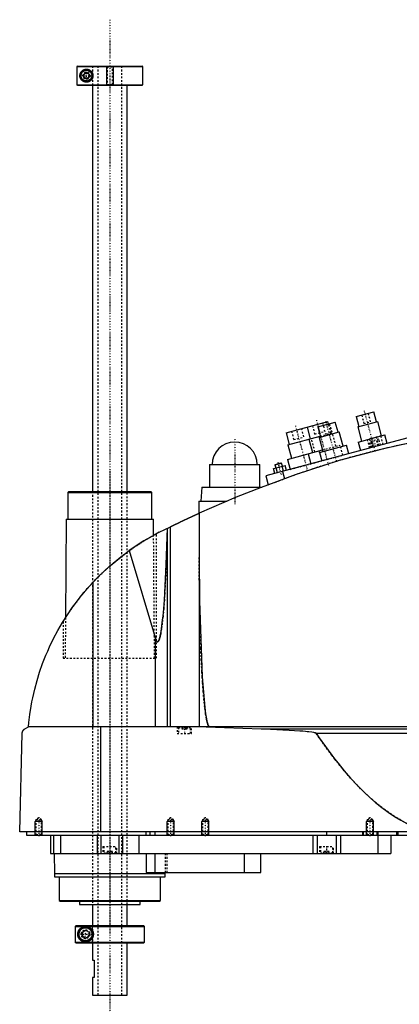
# Model space of a CAD drawing. Extents: x -502 to 168, y -1 to 861.
# Tile 2 of 7: x -502 to -283, y 294 to 861. Entities that reach past the tile are written whole.
import ezdxf

# ---------------------------------------------------------------- set-up
doc = ezdxf.new("R2010")
doc.units = 0
doc.linetypes.add('CENTER', pattern=[1.5, 0.45, -0.5, 0.05, -0.5])
doc.linetypes.add('DASHED', pattern=[2, 1, -1])
for name, color, linetype in [('AM_0', 7, 'CONTINUOUS'), ('AM_10', 7, 'CONTINUOUS'), ('AM_3', 7, 'DASHED'), ('AM_7', 7, 'CENTER')]:
    doc.layers.add(name, color=color, linetype=linetype)

msp = doc.modelspace()

# ---------------------------------------------------------------- linework, layer by layer
at = {"layer": 'AM_0', "color": 7, "linetype": 'CONTINUOUS'}
for p, q in [((-468.68, 834), (-468.99, 833.7)), ((-468.99, 833.7), (-468.99, 823.3)), ((-468.99, 833.7), (-431, 833.7)), ((-468.68, 834), (-431.3, 834)), ((-431, 833.7), (-431.3, 834)), ((-431, 823.3), (-431, 833.7)), ((-465, 829.37), (-463.5, 830.23)), ((-465, 827.63), (-465, 829.37)), ((-463.5, 830.23), (-462, 829.37)), ((-462, 829.37), (-462, 827.63)), ((-468.68, 823), (-468.99, 823.3)), ((-468.99, 823.3), (-431, 823.3)), ((-468.68, 823), (-431.3, 823)), ((-463.5, 826.77), (-465, 827.63)), ((-462, 827.63), (-463.5, 826.77)), ((-460, 823), (-460, 589)), ((-440, 589), (-440, 823)), ((-431.3, 823), (-431, 823.3)), ((-307.9, 632.15), (-297.76, 634.86)), ((-307.9, 632.15), (-306.35, 626.35)), ((-296.21, 629.07), (-297.76, 634.86)), ((-253.75, 626.47), (-360, 598)), ((-348.38, 622.86), (-324.23, 629.33)), ((-336.3, 626.09), (-334.49, 619.33)), ((-330.12, 626.19), (-319.98, 628.91)), ((-330.12, 626.19), (-328.57, 620.4)), ((-323.84, 627.88), (-324.23, 629.33)), ((-318.42, 623.12), (-319.98, 628.91)), ((-307.07, 626.16), (-295.48, 629.26)), ((-307.07, 626.16), (-304.87, 617.95)), ((-293.28, 621.05), (-295.48, 629.26)), ((-348.38, 622.86), (-346.56, 616.09)), ((-347.29, 615.9), (-328.69, 620.88)), ((-335.21, 619.13), (-333.14, 611.41)), ((-329.29, 620.2), (-317.7, 623.31)), ((-329.29, 620.2), (-327.09, 611.99)), ((-315.5, 615.1), (-317.7, 623.31)), ((-306.81, 617.43), (-291.35, 621.57)), ((-290.06, 616.74), (-291.35, 621.57)), ((-347.63, 607.53), (-327.35, 612.96)), ((-347.29, 615.9), (-345.22, 608.17)), ((-329.02, 611.48), (-313.57, 615.62)), ((-312.27, 610.79), (-313.57, 615.62)), ((-306.81, 617.43), (-305.51, 612.6)), ((-347.63, 607.53), (-346.08, 601.73)), ((-335.56, 610.76), (-334.01, 604.97)), ((-329.02, 611.48), (-327.73, 606.65)), ((-392.5, 604.5), (-392.5, 591.5)), ((-392.5, 604.5), (-363.5, 604.5)), ((-363.5, 591.5), (-363.5, 604.5)), ((-355.67, 602.27), (-348.98, 604.06)), ((-354.89, 599.37), (-355.67, 602.27)), ((-354.8, 604.31), (-350.93, 605.35)), ((-354.62, 604.62), (-354.8, 604.31)), ((-354.8, 604.31), (-354.34, 602.62)), ((-354.62, 604.62), (-351.24, 605.52)), ((-353.22, 599.82), (-354, 602.71)), ((-350.93, 605.35), (-351.24, 605.52)), ((-350.48, 603.66), (-350.93, 605.35)), ((-349.88, 600.71), (-350.65, 603.61)), ((-348.2, 601.16), (-348.98, 604.06)), ((-360, 598), (-358.62, 592.86)), ((-350.34, 600.59), (-349.21, 596.36)), ((-397, 591.5), (-397.5, 583.5)), ((-397, 591.5), (-362.27, 591.5)), ((-473.68, 589), (-474.18, 588.5)), ((-474.18, 588.5), (-474.18, 573)), ((-474.18, 588.5), (-425.82, 588.5)), ((-473.68, 589), (-426.32, 589)), ((-425.82, 588.5), (-426.32, 589)), ((-425.82, 573), (-425.82, 588.5)), ((-398.65, 583.5), (-398.65, 576.44)), ((-398.65, 583.5), (-382.43, 583.5)), ((-475.18, 573), (-475.58, 516.27)), ((-475.18, 573), (-424.82, 573)), ((-424.76, 563.77), (-424.82, 573)), ((-398.5, 576.51), (-398.5, 453.55)), ((-421.5, 565.5), (-415.04, 568.71)), ((-416.82, 453.55), (-416.82, 567.84)), ((-415.04, 453.55), (-415.04, 568.71)), ((-424.76, 563.77), (-423, 564.72)), ((-438.83, 554.95), (-423.7, 504.43)), ((-459.54, 453.55), (-459.54, 536.88)), ((-477, 514), (-475.58, 516.26)), ((-423.7, 453.55), (-423.7, 504.43)), ((-502, 393), (-500.5, 449.85)), ((-499, 452.35), (-497, 453.55)), ((-105.5, 453.55), (-497, 453.55)), ((-455.15, 393), (-455.15, 453.55)), ((-394.4, 453.55), (-362.76, 452.35)), ((-362.76, 452.35), (-152.3, 452.35)), ((-331.04, 449.85), (-185.14, 449.85)), ((-100.5, 393), (-502, 393)), ((-498, 393), (-498, 391)), ((-429.15, 393), (-429.15, 391)), ((-427, 393), (-427, 391)), ((-424, 393), (-424, 391)), ((-325, 393), (-325, 391)), ((-304.35, 393), (-304.35, 391)), ((-304, 393), (-304, 391)), ((-296, 393), (-296, 391)), ((-295.5, 393), (-295.5, 391)), ((-284.75, 393), (-284.75, 391)), ((-284, 393), (-284, 391)), ((-498, 391), (-144, 391)), ((-489, 391), (-489.01, 391.01)), ((-484.3, 391), (-484.3, 380.5)), ((-482.5, 391), (-482.5, 380.5)), ((-478.5, 391), (-478.5, 380.5)), ((-457.3, 391), (-457.3, 380.5)), ((-455.19, 391), (-455.19, 380.5)), ((-444.81, 391), (-444.81, 380.5)), ((-442.7, 391), (-442.7, 380.5)), ((-433.21, 391), (-433.21, 380.5)), ((-333, 391), (-333, 380.5)), ((-330.52, 391), (-330.52, 380.5)), ((-319.48, 391), (-319.48, 380.5)), ((-317, 391), (-317, 380.5)), ((-295.51, 391), (-295.51, 380.5)), ((-288, 391), (-288, 380.5)), ((-484.3, 380.5), (-288, 380.5)), ((-482.18, 380.5), (-482, 369)), ((-429, 380.5), (-429, 369.5)), ((-424, 380.5), (-424, 369.5)), ((-372.56, 380.5), (-372.56, 369.5)), ((-363, 369.5), (-363, 380.5)), ((-482, 369), (-481.9, 367)), ((-482, 369), (-418, 369)), ((-429, 369.5), (-363, 369.5)), ((-418.1, 367), (-418, 369)), ((-418, 369), (-417.99, 369.5)), ((-481.9, 367), (-418.1, 367)), ((-479.18, 367), (-479.18, 353.5)), ((-420.82, 353.5), (-420.82, 367)), ((-479.18, 353.5), (-478.68, 353)), ((-479.18, 353.5), (-420.82, 353.5)), ((-478.68, 353), (-421.32, 353)), ((-467.5, 353), (-467.5, 351.2)), ((-432.5, 351.2), (-432.5, 353)), ((-421.32, 353), (-420.82, 353.5)), ((-467.5, 351.2), (-432.5, 351.2)), ((-460, 351.2), (-460, 339)), ((-440, 339), (-440, 351.2)), ((-469.49, 339), (-469.99, 338.5)), ((-469.99, 338.5), (-430, 338.5)), ((-469.99, 338.5), (-469.99, 329.5)), ((-469.49, 339), (-430.5, 339)), ((-466, 335.15), (-464, 336.31)), ((-466, 332.85), (-466, 335.15)), ((-464, 336.31), (-462, 335.15)), ((-462, 335.15), (-462, 332.85)), ((-430, 338.5), (-430.5, 339)), ((-430, 329.5), (-430, 338.5)), ((-469.99, 329.5), (-430, 329.5)), ((-469.99, 329.5), (-469.49, 329)), ((-469.49, 329), (-430.5, 329)), ((-464, 331.69), (-466, 332.85)), ((-462, 332.85), (-464, 331.69)), ((-460, 329), (-460, 319)), ((-440, 299), (-440, 329)), ((-430.5, 329), (-430, 329.5)), ((-460, 319), (-459, 319)), ((-459, 319), (-459, 309)), ((-460, 309), (-460, 299)), ((-459, 309), (-460, 309)), ((-460, 299), (-440, 299))]:
    msp.add_line(p, q, dxfattribs=at)
for points in [[(-459.75, 828.5, 0), (-459.75, 828.48, 0), (-459.75, 828.43, 0), (-459.75, 828.39, 0), (-459.75, 828.37, 0), (-459.75, 828.34, 0), (-459.76, 828.3, 0), (-459.76, 828.25, 0), (-459.76, 828.21, 0), (-459.77, 828.16, 0), (-459.77, 828.12, 0), (-459.77, 828.1, 0), (-459.77, 828.07, 0), (-459.78, 828.03, 0), (-459.79, 827.98, 0), (-459.79, 827.94, 0), (-459.8, 827.89, 0), (-459.81, 827.85, 0), (-459.81, 827.82, 0), (-459.82, 827.8, 0), (-459.82, 827.76, 0), (-459.83, 827.71, 0), (-459.84, 827.69, 0), (-459.84, 827.67, 0), (-459.85, 827.62, 0), (-459.87, 827.58, 0), (-459.87, 827.55, 0), (-459.88, 827.53, 0), (-459.89, 827.49, 0), (-459.9, 827.44, 0), (-459.92, 827.4, 0), (-459.93, 827.36, 0), (-459.94, 827.31, 0), (-459.95, 827.29, 0), (-459.96, 827.27, 0), (-459.97, 827.22, 0), (-459.99, 827.18, 0), (-460.01, 827.14, 0), (-460.02, 827.1, 0), (-460.04, 827.05, 0), (-460.05, 827.03, 0), (-460.06, 827.01, 0), (-460.08, 826.97, 0), (-460.09, 826.93, 0), (-460.11, 826.89, 0), (-460.13, 826.85, 0), (-460.15, 826.81, 0), (-460.16, 826.79, 0), (-460.17, 826.77, 0), (-460.2, 826.73, 0), (-460.22, 826.69, 0), (-460.24, 826.65, 0), (-460.26, 826.61, 0), (-460.28, 826.57, 0), (-460.3, 826.55, 0), (-460.31, 826.53, 0), (-460.33, 826.5, 0), (-460.35, 826.46, 0), (-460.38, 826.42, 0), (-460.4, 826.39, 0), (-460.43, 826.35, 0), (-460.44, 826.33, 0), (-460.45, 826.32, 0), (-460.48, 826.28, 0), (-460.5, 826.25, 0), (-460.51, 826.23, 0), (-460.53, 826.21, 0), (-460.55, 826.18, 0), (-460.58, 826.15, 0), (-460.59, 826.13, 0), (-460.61, 826.11, 0), (-460.63, 826.08, 0), (-460.66, 826.05, 0), (-460.75, 825.95, 0), (-460.92, 825.77, 0), (-461.1, 825.62, 0), (-461.29, 825.47, 0), (-461.49, 825.34, 0), (-461.59, 825.27, 0), (-461.69, 825.22, 0), (-461.89, 825.11, 0), (-462.1, 825.02, 0), (-462.2, 824.98, 0), (-462.31, 824.94, 0), (-462.52, 824.88, 0), (-462.73, 824.83, 0), (-462.83, 824.81, 0), (-462.93, 824.79, 0), (-463.13, 824.77, 0), (-463.33, 824.75, 0), (-463.52, 824.75, 0), (-463.71, 824.76, 0), (-463.9, 824.77, 0), (-463.99, 824.78, 0), (-464.08, 824.8, 0), (-464.27, 824.83, 0), (-464.45, 824.87, 0), (-464.63, 824.92, 0), (-464.8, 824.98, 0), (-464.98, 825.05, 0), (-465.06, 825.09, 0), (-465.15, 825.13, 0), (-465.31, 825.22, 0), (-465.47, 825.31, 0), (-465.62, 825.41, 0), (-465.77, 825.52, 0), (-465.91, 825.63, 0), (-465.98, 825.69, 0), (-466.05, 825.75, 0), (-466.18, 825.88, 0), (-466.3, 826.01, 0), (-466.42, 826.15, 0), (-466.53, 826.29, 0), (-466.64, 826.45, 0), (-466.7, 826.54, 0), (-466.75, 826.62, 0), (-466.85, 826.81, 0), (-466.94, 827, 0), (-466.99, 827.12, 0), (-467, 827.15, 0), (-467.01, 827.18, 0), (-467.02, 827.2, 0), (-467.02, 827.22, 0), (-467.04, 827.25, 0), (-467.05, 827.29, 0), (-467.06, 827.32, 0), (-467.07, 827.36, 0), (-467.08, 827.4, 0), (-467.09, 827.41, 0), (-467.09, 827.43, 0), (-467.11, 827.47, 0), (-467.12, 827.51, 0), (-467.13, 827.54, 0), (-467.14, 827.58, 0), (-467.14, 827.62, 0), (-467.15, 827.64, 0), (-467.15, 827.66, 0), (-467.16, 827.69, 0), (-467.17, 827.73, 0), (-467.17, 827.75, 0), (-467.18, 827.77, 0), (-467.19, 827.81, 0), (-467.19, 827.85, 0), (-467.2, 827.87, 0), (-467.2, 827.89, 0), (-467.21, 827.93, 0), (-467.21, 827.97, 0), (-467.22, 828.01, 0), (-467.22, 828.05, 0), (-467.23, 828.09, 0), (-467.23, 828.11, 0), (-467.23, 828.13, 0), (-467.24, 828.18, 0), (-467.24, 828.22, 0), (-467.24, 828.26, 0), (-467.24, 828.3, 0), (-467.25, 828.35, 0), (-467.25, 828.37, 0), (-467.25, 828.39, 0), (-467.25, 828.43, 0), (-467.25, 828.48, 0), (-467.25, 828.5, 0), (-467.25, 828.52, 0), (-467.25, 828.57, 0), (-467.25, 828.61, 0), (-467.25, 828.63, 0), (-467.25, 828.65, 0), (-467.24, 828.7, 0), (-467.24, 828.74, 0), (-467.24, 828.78, 0), (-467.24, 828.82, 0), (-467.23, 828.87, 0), (-467.23, 828.89, 0), (-467.23, 828.91, 0), (-467.22, 828.95, 0), (-467.22, 828.99, 0), (-467.21, 829.03, 0), (-467.21, 829.07, 0), (-467.2, 829.11, 0), (-467.2, 829.13, 0), (-467.19, 829.15, 0), (-467.19, 829.19, 0), (-467.18, 829.23, 0), (-467.17, 829.25, 0), (-467.17, 829.27, 0), (-467.16, 829.31, 0), (-467.15, 829.34, 0), (-467.15, 829.36, 0), (-467.14, 829.38, 0), (-467.14, 829.42, 0), (-467.13, 829.46, 0), (-467.12, 829.49, 0), (-467.11, 829.53, 0), (-467.09, 829.57, 0), (-467.09, 829.59, 0), (-467.08, 829.6, 0), (-467.07, 829.64, 0), (-467.06, 829.68, 0), (-467.05, 829.71, 0), (-467.04, 829.75, 0), (-467.02, 829.78, 0), (-467.02, 829.8, 0), (-467.01, 829.82, 0), (-467, 829.85, 0), (-466.99, 829.88, 0), (-466.94, 830, 0), (-466.85, 830.19, 0), (-466.75, 830.38, 0), (-466.7, 830.46, 0), (-466.64, 830.55, 0), (-466.53, 830.71, 0), (-466.42, 830.85, 0), (-466.3, 830.99, 0), (-466.18, 831.12, 0), (-466.05, 831.25, 0), (-465.98, 831.31, 0), (-465.91, 831.37, 0), (-465.77, 831.48, 0), (-465.62, 831.59, 0), (-465.47, 831.69, 0), (-465.31, 831.78, 0), (-465.15, 831.87, 0), (-465.06, 831.91, 0), (-464.98, 831.95, 0), (-464.8, 832.02, 0), (-464.63, 832.08, 0), (-464.45, 832.13, 0), (-464.27, 832.17, 0), (-464.08, 832.2, 0), (-463.99, 832.22, 0), (-463.9, 832.23, 0), (-463.71, 832.24, 0), (-463.52, 832.25, 0), (-463.33, 832.25, 0), (-463.13, 832.23, 0), (-462.93, 832.21, 0), (-462.83, 832.19, 0), (-462.73, 832.17, 0), (-462.52, 832.12, 0), (-462.31, 832.06, 0), (-462.2, 832.02, 0), (-462.1, 831.98, 0), (-461.89, 831.89, 0), (-461.69, 831.78, 0), (-461.59, 831.73, 0), (-461.49, 831.66, 0), (-461.29, 831.53, 0), (-461.1, 831.38, 0), (-460.92, 831.23, 0), (-460.75, 831.05, 0), (-460.66, 830.95, 0), (-460.63, 830.92, 0), (-460.61, 830.89, 0), (-460.59, 830.87, 0), (-460.58, 830.85, 0), (-460.55, 830.82, 0), (-460.53, 830.79, 0), (-460.51, 830.77, 0), (-460.5, 830.75, 0), (-460.48, 830.72, 0), (-460.45, 830.68, 0), (-460.44, 830.67, 0), (-460.43, 830.65, 0), (-460.4, 830.61, 0), (-460.38, 830.58, 0), (-460.35, 830.54, 0), (-460.33, 830.5, 0), (-460.31, 830.47, 0), (-460.3, 830.45, 0), (-460.28, 830.43, 0), (-460.26, 830.39, 0), (-460.24, 830.35, 0), (-460.22, 830.31, 0), (-460.2, 830.27, 0), (-460.17, 830.23, 0), (-460.16, 830.21, 0), (-460.15, 830.19, 0), (-460.13, 830.15, 0), (-460.11, 830.11, 0), (-460.09, 830.07, 0), (-460.08, 830.03, 0), (-460.06, 829.99, 0), (-460.05, 829.97, 0), (-460.04, 829.95, 0), (-460.02, 829.9, 0), (-460.01, 829.86, 0), (-459.99, 829.82, 0), (-459.97, 829.78, 0), (-459.96, 829.73, 0), (-459.95, 829.71, 0), (-459.94, 829.69, 0), (-459.93, 829.64, 0), (-459.92, 829.6, 0), (-459.9, 829.56, 0), (-459.89, 829.51, 0), (-459.88, 829.47, 0), (-459.87, 829.45, 0), (-459.87, 829.42, 0), (-459.85, 829.38, 0), (-459.84, 829.33, 0), (-459.84, 829.31, 0), (-459.83, 829.29, 0), (-459.82, 829.24, 0), (-459.82, 829.2, 0), (-459.81, 829.18, 0), (-459.81, 829.15, 0), (-459.8, 829.11, 0), (-459.79, 829.06, 0), (-459.79, 829.02, 0), (-459.78, 828.97, 0), (-459.77, 828.93, 0), (-459.77, 828.9, 0), (-459.77, 828.88, 0), (-459.77, 828.84, 0), (-459.76, 828.79, 0), (-459.76, 828.75, 0), (-459.76, 828.7, 0), (-459.75, 828.66, 0), (-459.75, 828.63, 0), (-459.75, 828.61, 0), (-459.75, 828.57, 0), (-459.75, 828.52, 0), (-459.75, 828.5, 0)], [(-279.16, 616.5, 0), (-292.11, 613.6, 0), (-317.78, 606.77, 0), (-343.04, 598.59, 0), (-355.5, 594, 0)], [(-355.5, 594, 0), (-362.76, 591.32, 0), (-377.17, 585.67, 0), (-391.43, 579.65, 0), (-398.5, 576.51, 0)], [(-415.04, 568.71, 0), (-415, 568.73, 0), (-414.92, 568.77, 0), (-414.83, 568.81, 0), (-414.79, 568.84, 0), (-414.74, 568.86, 0), (-414.64, 568.91, 0), (-414.54, 568.96, 0), (-414.43, 569.01, 0), (-414.31, 569.07, 0), (-414.19, 569.13, 0), (-414.13, 569.16, 0), (-414.07, 569.19, 0), (-413.94, 569.25, 0), (-413.81, 569.32, 0), (-413.67, 569.38, 0), (-413.53, 569.45, 0), (-413.39, 569.52, 0), (-413.32, 569.55, 0), (-413.24, 569.59, 0), (-413.09, 569.66, 0), (-412.94, 569.73, 0), (-412.87, 569.77, 0), (-412.79, 569.81, 0), (-412.63, 569.89, 0), (-412.47, 569.97, 0), (-412.38, 570.01, 0), (-412.3, 570.05, 0), (-412.13, 570.13, 0), (-411.95, 570.21, 0), (-411.77, 570.3, 0), (-411.59, 570.39, 0), (-411.4, 570.48, 0), (-411.31, 570.52, 0), (-411.22, 570.57, 0), (-411.02, 570.66, 0), (-410.83, 570.76, 0), (-410.63, 570.85, 0), (-410.43, 570.95, 0), (-410.23, 571.04, 0), (-410.13, 571.09, 0), (-410.03, 571.14, 0), (-409.82, 571.24, 0), (-409.61, 571.34, 0), (-409.41, 571.44, 0), (-409.2, 571.54, 0), (-408.99, 571.64, 0), (-408.88, 571.69, 0), (-408.78, 571.74, 0), (-408.57, 571.84, 0), (-408.36, 571.94, 0), (-408.15, 572.04, 0), (-407.94, 572.14, 0), (-407.73, 572.23, 0), (-407.62, 572.28, 0), (-407.52, 572.33, 0), (-407.31, 572.43, 0), (-407.11, 572.53, 0), (-406.91, 572.62, 0), (-406.7, 572.72, 0), (-406.49, 572.82, 0), (-406.39, 572.87, 0), (-406.29, 572.91, 0), (-406.08, 573.01, 0), (-405.87, 573.11, 0), (-405.76, 573.16, 0), (-405.66, 573.21, 0), (-405.45, 573.31, 0), (-405.24, 573.41, 0), (-405.13, 573.46, 0), (-405.03, 573.51, 0), (-404.82, 573.6, 0), (-404.61, 573.7, 0), (-404.4, 573.8, 0), (-404.19, 573.89, 0), (-403.98, 573.99, 0), (-403.88, 574.04, 0), (-403.78, 574.09, 0), (-403.58, 574.18, 0), (-403.38, 574.27, 0), (-403.18, 574.36, 0), (-402.98, 574.45, 0), (-402.79, 574.54, 0), (-402.69, 574.59, 0), (-402.6, 574.63, 0), (-402.41, 574.72, 0), (-402.23, 574.8, 0), (-402.05, 574.89, 0), (-401.87, 574.97, 0), (-401.7, 575.05, 0), (-401.61, 575.09, 0), (-401.53, 575.12, 0), (-401.37, 575.2, 0), (-401.2, 575.27, 0), (-401.05, 575.35, 0), (-400.9, 575.41, 0), (-400.75, 575.48, 0), (-400.68, 575.52, 0), (-400.6, 575.55, 0), (-400.46, 575.61, 0), (-400.32, 575.68, 0), (-400.19, 575.74, 0), (-400.05, 575.8, 0), (-399.92, 575.86, 0), (-399.86, 575.89, 0), (-399.8, 575.92, 0), (-399.68, 575.97, 0), (-399.57, 576.02, 0), (-399.51, 576.05, 0), (-399.46, 576.07, 0), (-399.35, 576.12, 0), (-399.25, 576.16, 0), (-399.21, 576.19, 0), (-399.16, 576.21, 0), (-399.07, 576.25, 0), (-398.99, 576.28, 0), (-398.91, 576.32, 0), (-398.84, 576.35, 0), (-398.78, 576.38, 0), (-398.75, 576.39, 0), (-398.73, 576.4, 0), (-398.67, 576.43, 0), (-398.63, 576.45, 0), (-398.59, 576.46, 0), (-398.56, 576.48, 0), (-398.54, 576.49, 0), (-398.53, 576.49, 0), (-398.52, 576.5, 0), (-398.51, 576.5, 0), (-398.5, 576.51, 0), (-398.5, 576.51, 0)], [(-423.7, 504.43, 0), (-423.67, 504.3, 0), (-423.59, 504.05, 0), (-423.51, 503.83, 0), (-423.47, 503.72, 0), (-423.43, 503.62, 0), (-423.35, 503.42, 0), (-423.27, 503.25, 0), (-423.19, 503.09, 0), (-423.11, 502.95, 0), (-423.03, 502.82, 0), (-422.99, 502.77, 0), (-422.99, 502.76, 0), (-422.97, 502.74, 0), (-422.96, 502.72, 0), (-422.96, 502.72, 0), (-422.95, 502.71, 0), (-422.94, 502.69, 0), (-422.92, 502.68, 0), (-422.91, 502.66, 0), (-422.9, 502.65, 0), (-422.88, 502.63, 0), (-422.88, 502.63, 0), (-422.87, 502.62, 0), (-422.86, 502.61, 0), (-422.84, 502.59, 0), (-422.83, 502.58, 0), (-422.82, 502.57, 0), (-422.8, 502.56, 0), (-422.8, 502.55, 0), (-422.79, 502.55, 0), (-422.78, 502.54, 0), (-422.76, 502.53, 0), (-422.75, 502.52, 0), (-422.74, 502.51, 0), (-422.72, 502.5, 0), (-422.72, 502.5, 0), (-422.71, 502.49, 0), (-422.7, 502.49, 0), (-422.68, 502.48, 0), (-422.67, 502.47, 0), (-422.66, 502.47, 0), (-422.64, 502.46, 0), (-422.64, 502.46, 0), (-422.63, 502.46, 0), (-422.62, 502.45, 0), (-422.6, 502.45, 0), (-422.59, 502.45, 0), (-422.58, 502.44, 0), (-422.56, 502.44, 0), (-422.56, 502.44, 0), (-422.55, 502.44, 0), (-422.54, 502.44, 0), (-422.52, 502.44, 0), (-422.52, 502.44, 0), (-422.51, 502.44, 0), (-422.5, 502.44, 0), (-422.48, 502.44, 0), (-422.48, 502.44, 0), (-422.47, 502.44, 0), (-422.46, 502.44, 0), (-422.44, 502.44, 0), (-422.43, 502.44, 0), (-422.42, 502.44, 0), (-422.4, 502.45, 0), (-422.4, 502.45, 0), (-422.39, 502.45, 0), (-422.38, 502.46, 0), (-422.36, 502.46, 0), (-422.35, 502.47, 0), (-422.34, 502.47, 0), (-422.32, 502.48, 0), (-422.32, 502.48, 0), (-422.31, 502.48, 0), (-422.3, 502.49, 0), (-422.28, 502.5, 0), (-422.28, 502.5, 0), (-422.27, 502.51, 0), (-422.26, 502.51, 0), (-422.24, 502.52, 0), (-422.24, 502.53, 0), (-422.23, 502.53, 0), (-422.22, 502.54, 0), (-422.2, 502.55, 0), (-422.19, 502.56, 0), (-422.18, 502.58, 0), (-422.16, 502.59, 0), (-422.16, 502.59, 0), (-422.15, 502.6, 0), (-422.14, 502.61, 0), (-422.13, 502.63, 0), (-422.11, 502.64, 0), (-422.1, 502.65, 0), (-422.09, 502.67, 0), (-422.08, 502.68, 0), (-422.07, 502.68, 0), (-422.06, 502.7, 0), (-422.05, 502.72, 0), (-422.04, 502.72, 0), (-422.03, 502.73, 0), (-422.02, 502.75, 0), (-422.01, 502.77, 0), (-422, 502.78, 0), (-421.99, 502.79, 0), (-421.98, 502.8, 0), (-421.97, 502.82, 0), (-421.92, 502.89, 0), (-421.84, 503.03, 0), (-421.76, 503.18, 0), (-421.68, 503.35, 0), (-421.6, 503.53, 0), (-421.56, 503.63, 0), (-421.52, 503.74, 0), (-421.45, 503.96, 0), (-421.37, 504.19, 0), (-421.29, 504.45, 0), (-421.21, 504.72, 0), (-421.13, 505, 0), (-421.09, 505.15, 0), (-421.06, 505.31, 0), (-420.98, 505.63, 0), (-420.9, 505.97, 0), (-420.63, 507.28, 0), (-420.19, 510, 0), (-419.75, 513.29, 0), (-419.54, 515.14, 0), (-419.34, 517.13, 0), (-418.94, 521.5, 0), (-418.57, 526.37, 0), (-417.47, 546.89, 0), (-416.84, 567.83, 0)], [(-421.5, 565.5, 0), (-424.49, 563.92, 0), (-430.36, 560.54, 0), (-436.05, 556.88, 0), (-438.83, 554.95, 0)], [(-459.54, 536.88, 0), (-456.34, 540.17, 0), (-449.63, 546.42, 0), (-442.52, 552.23, 0), (-438.83, 554.95, 0)], [(-398.5, 551.32, 0), (-398.3, 526.02, 0), (-396.74, 482.19, 0), (-395.27, 464.6, 0), (-394.8, 460.99, 0), (-394.3, 458.08, 0), (-394.05, 456.88, 0), (-394.01, 456.7, 0), (-393.93, 456.35, 0), (-393.84, 456.02, 0), (-393.8, 455.87, 0), (-393.76, 455.72, 0), (-393.67, 455.43, 0), (-393.58, 455.16, 0), (-393.5, 454.91, 0), (-393.41, 454.69, 0), (-393.33, 454.48, 0), (-393.28, 454.39, 0), (-393.24, 454.3, 0), (-393.15, 454.13, 0), (-393.07, 453.99, 0), (-393.02, 453.91, 0), (-393, 453.89, 0), (-392.99, 453.87, 0), (-392.98, 453.86, 0), (-392.97, 453.85, 0), (-392.96, 453.83, 0), (-392.94, 453.82, 0), (-392.93, 453.8, 0), (-392.91, 453.78, 0), (-392.9, 453.77, 0), (-392.89, 453.76, 0), (-392.89, 453.75, 0), (-392.87, 453.74, 0), (-392.86, 453.72, 0), (-392.84, 453.71, 0), (-392.83, 453.7, 0), (-392.81, 453.68, 0), (-392.81, 453.68, 0), (-392.8, 453.67, 0), (-392.78, 453.66, 0), (-392.77, 453.65, 0), (-392.76, 453.64, 0), (-392.75, 453.64, 0), (-392.74, 453.63, 0), (-392.73, 453.62, 0), (-392.72, 453.61, 0), (-392.71, 453.61, 0), (-392.7, 453.6, 0), (-392.68, 453.59, 0), (-392.67, 453.59, 0), (-392.65, 453.58, 0), (-392.64, 453.58, 0), (-392.63, 453.57, 0), (-392.62, 453.57, 0), (-392.61, 453.57, 0), (-392.59, 453.56, 0), (-392.58, 453.56, 0), (-392.57, 453.56, 0), (-392.55, 453.55, 0), (-392.54, 453.55, 0), (-392.54, 453.55, 0), (-392.52, 453.55, 0), (-392.51, 453.55, 0), (-392.5, 453.55, 0)], [(-497, 453.55, 0), (-496.77, 455.87, 0), (-496.18, 460.59, 0), (-495.42, 465.39, 0), (-494.97, 467.82, 0), (-494.47, 470.25, 0), (-493.33, 475.15, 0), (-491.99, 480.06, 0), (-490.47, 484.97, 0), (-488.74, 489.87, 0), (-486.83, 494.73, 0), (-485.8, 497.14, 0), (-484.72, 499.54, 0), (-482.42, 504.3, 0), (-479.93, 508.97, 0), (-477.27, 513.55, 0), (-474.44, 518.03, 0), (-471.45, 522.38, 0), (-469.89, 524.51, 0), (-468.3, 526.61, 0), (-464.99, 530.74, 0), (-461.41, 534.84, 0), (-459.54, 536.88, 0)], [(-500.5, 449.85, 0), (-500.5, 449.85, 0), (-500.5, 449.86, 0), (-500.5, 449.87, 0), (-500.5, 449.88, 0), (-500.5, 449.88, 0), (-500.5, 449.89, 0), (-500.5, 449.9, 0), (-500.5, 449.93, 0), (-500.49, 449.98, 0), (-500.49, 450.01, 0), (-500.49, 450.03, 0), (-500.48, 450.08, 0), (-500.48, 450.13, 0), (-500.47, 450.18, 0), (-500.46, 450.23, 0), (-500.46, 450.28, 0), (-500.45, 450.3, 0), (-500.45, 450.32, 0), (-500.44, 450.36, 0), (-500.43, 450.4, 0), (-500.42, 450.44, 0), (-500.41, 450.48, 0), (-500.4, 450.52, 0), (-500.4, 450.54, 0), (-500.39, 450.55, 0), (-500.38, 450.59, 0), (-500.37, 450.62, 0), (-500.37, 450.64, 0), (-500.36, 450.66, 0), (-500.35, 450.69, 0), (-500.34, 450.72, 0), (-500.33, 450.74, 0), (-500.33, 450.76, 0), (-500.32, 450.79, 0), (-500.3, 450.82, 0), (-500.26, 450.93, 0), (-500.18, 451.09, 0), (-500.1, 451.25, 0), (-500.02, 451.38, 0), (-499.94, 451.5, 0), (-499.9, 451.56, 0), (-499.86, 451.61, 0), (-499.77, 451.72, 0), (-499.67, 451.82, 0), (-499.58, 451.91, 0), (-499.48, 452.01, 0), (-499.38, 452.09, 0), (-499.33, 452.13, 0), (-499.27, 452.17, 0), (-499.17, 452.25, 0), (-499.06, 452.32, 0), (-499, 452.35, 0)], [(-362.76, 452.35, 0), (-357.28, 452.16, 0), (-346.52, 451.64, 0), (-340.47, 451.24, 0), (-338.78, 451.1, 0), (-337.11, 450.95, 0), (-336.23, 450.86, 0), (-335.34, 450.76, 0), (-333.54, 450.52, 0), (-332.52, 450.35, 0), (-332.24, 450.29, 0), (-331.96, 450.23, 0), (-331.83, 450.19, 0), (-331.69, 450.15, 0), (-331.54, 450.11, 0), (-331.49, 450.09, 0), (-331.44, 450.07, 0), (-331.42, 450.07, 0), (-331.4, 450.06, 0), (-331.35, 450.04, 0), (-331.3, 450.02, 0), (-331.26, 450, 0), (-331.22, 449.98, 0), (-331.17, 449.95, 0), (-331.15, 449.94, 0), (-331.13, 449.93, 0), (-331.11, 449.91, 0), (-331.1, 449.91, 0), (-331.1, 449.9, 0), (-331.09, 449.9, 0), (-331.09, 449.9, 0), (-331.09, 449.89, 0), (-331.08, 449.89, 0), (-331.07, 449.88, 0), (-331.07, 449.88, 0), (-331.06, 449.87, 0), (-331.06, 449.87, 0), (-331.06, 449.87, 0), (-331.05, 449.86, 0), (-331.05, 449.85, 0), (-331.04, 449.85, 0)], [(-331.04, 449.85, 0), (-329.24, 447.19, 0), (-325.62, 442.05, 0), (-322.01, 437.16, 0), (-320.21, 434.81, 0), (-318.4, 432.52, 0), (-314.79, 428.12, 0), (-311.17, 423.97, 0), (-307.56, 420.07, 0), (-303.95, 416.42, 0), (-300.33, 413.01, 0), (-298.53, 411.4, 0), (-296.72, 409.85, 0), (-293.11, 406.94, 0), (-289.49, 404.28, 0), (-285.88, 401.86, 0), (-282.26, 399.69, 0), (-278.65, 397.77, 0), (-276.84, 396.91, 0), (-275.04, 396.1, 0), (-271.42, 394.67, 0), (-267.81, 393.5, 0), (-266, 393, 0)], [(-464, 329.5, 0), (-464.06, 329.5, 0), (-464.19, 329.5, 0), (-464.32, 329.51, 0), (-464.38, 329.52, 0), (-464.44, 329.52, 0), (-464.57, 329.54, 0), (-464.7, 329.55, 0), (-464.82, 329.58, 0), (-464.94, 329.6, 0), (-465.07, 329.63, 0), (-465.13, 329.64, 0), (-465.19, 329.66, 0), (-465.31, 329.69, 0), (-465.43, 329.73, 0), (-465.55, 329.77, 0), (-465.66, 329.82, 0), (-465.78, 329.87, 0), (-465.83, 329.89, 0), (-465.89, 329.92, 0), (-466, 329.97, 0), (-466.11, 330.03, 0), (-466.16, 330.05, 0), (-466.22, 330.08, 0), (-466.32, 330.15, 0), (-466.43, 330.21, 0), (-466.48, 330.24, 0), (-466.53, 330.28, 0), (-466.63, 330.35, 0), (-466.72, 330.42, 0), (-466.82, 330.49, 0), (-466.91, 330.57, 0), (-467, 330.65, 0), (-467.05, 330.69, 0), (-467.09, 330.73, 0), (-467.18, 330.81, 0), (-467.26, 330.9, 0), (-467.34, 330.98, 0), (-467.42, 331.07, 0), (-467.49, 331.16, 0), (-467.53, 331.21, 0), (-467.57, 331.25, 0), (-467.64, 331.35, 0), (-467.71, 331.45, 0), (-467.78, 331.56, 0), (-467.85, 331.67, 0), (-467.91, 331.78, 0), (-467.95, 331.84, 0), (-467.98, 331.9, 0), (-468.04, 332.02, 0), (-468.1, 332.14, 0), (-468.15, 332.27, 0), (-468.21, 332.4, 0), (-468.25, 332.53, 0), (-468.28, 332.6, 0), (-468.3, 332.67, 0), (-468.34, 332.81, 0), (-468.38, 332.95, 0), (-468.41, 333.1, 0), (-468.43, 333.19, 0), (-468.43, 333.22, 0), (-468.44, 333.24, 0), (-468.44, 333.26, 0), (-468.44, 333.27, 0), (-468.44, 333.29, 0), (-468.45, 333.32, 0), (-468.45, 333.35, 0), (-468.46, 333.37, 0), (-468.46, 333.4, 0), (-468.46, 333.41, 0), (-468.46, 333.43, 0), (-468.47, 333.45, 0), (-468.47, 333.48, 0), (-468.47, 333.49, 0), (-468.47, 333.51, 0), (-468.48, 333.53, 0), (-468.48, 333.56, 0), (-468.48, 333.57, 0), (-468.48, 333.59, 0), (-468.48, 333.61, 0), (-468.49, 333.64, 0), (-468.49, 333.67, 0), (-468.49, 333.7, 0), (-468.49, 333.73, 0), (-468.49, 333.74, 0), (-468.49, 333.75, 0), (-468.49, 333.78, 0), (-468.5, 333.81, 0), (-468.5, 333.84, 0), (-468.5, 333.87, 0), (-468.5, 333.9, 0), (-468.5, 333.91, 0), (-468.5, 333.93, 0), (-468.5, 333.96, 0), (-468.5, 333.99, 0), (-468.5, 334, 0), (-468.5, 334.01, 0), (-468.5, 334.04, 0), (-468.5, 334.07, 0), (-468.5, 334.09, 0), (-468.5, 334.1, 0), (-468.5, 334.13, 0), (-468.5, 334.16, 0), (-468.5, 334.19, 0), (-468.49, 334.22, 0), (-468.49, 334.25, 0), (-468.49, 334.26, 0), (-468.49, 334.27, 0), (-468.49, 334.3, 0), (-468.49, 334.33, 0), (-468.49, 334.36, 0), (-468.48, 334.39, 0), (-468.48, 334.41, 0), (-468.48, 334.43, 0), (-468.48, 334.44, 0), (-468.48, 334.47, 0), (-468.47, 334.49, 0), (-468.47, 334.51, 0), (-468.47, 334.52, 0), (-468.47, 334.55, 0), (-468.46, 334.57, 0), (-468.46, 334.59, 0), (-468.46, 334.6, 0), (-468.46, 334.63, 0), (-468.45, 334.65, 0), (-468.45, 334.68, 0), (-468.44, 334.71, 0), (-468.44, 334.73, 0), (-468.44, 334.74, 0), (-468.44, 334.76, 0), (-468.43, 334.78, 0), (-468.43, 334.81, 0), (-468.41, 334.9, 0), (-468.38, 335.05, 0), (-468.34, 335.19, 0), (-468.3, 335.33, 0), (-468.28, 335.4, 0), (-468.25, 335.47, 0), (-468.21, 335.6, 0), (-468.15, 335.73, 0), (-468.1, 335.86, 0), (-468.04, 335.98, 0), (-467.98, 336.1, 0), (-467.95, 336.16, 0), (-467.91, 336.22, 0), (-467.85, 336.33, 0), (-467.78, 336.44, 0), (-467.71, 336.55, 0), (-467.64, 336.65, 0), (-467.57, 336.75, 0), (-467.53, 336.79, 0), (-467.49, 336.84, 0), (-467.42, 336.93, 0), (-467.34, 337.02, 0), (-467.26, 337.1, 0), (-467.18, 337.19, 0), (-467.09, 337.27, 0), (-467.05, 337.31, 0), (-467, 337.35, 0), (-466.91, 337.43, 0), (-466.82, 337.51, 0), (-466.72, 337.58, 0), (-466.63, 337.65, 0), (-466.53, 337.72, 0), (-466.48, 337.76, 0), (-466.43, 337.79, 0), (-466.32, 337.85, 0), (-466.22, 337.92, 0), (-466.16, 337.95, 0), (-466.11, 337.97, 0), (-466, 338.03, 0), (-465.89, 338.08, 0), (-465.83, 338.11, 0), (-465.78, 338.13, 0), (-465.66, 338.18, 0), (-465.55, 338.23, 0), (-465.43, 338.27, 0), (-465.31, 338.31, 0), (-465.19, 338.34, 0), (-465.13, 338.36, 0), (-465.07, 338.37, 0), (-464.94, 338.4, 0), (-464.82, 338.42, 0), (-464.7, 338.45, 0), (-464.57, 338.46, 0), (-464.44, 338.48, 0), (-464.38, 338.48, 0), (-464.32, 338.49, 0), (-464.19, 338.5, 0), (-464.06, 338.5, 0), (-464, 338.5, 0)], [(-464, 338.5, 0), (-463.95, 338.5, 0), (-463.85, 338.5, 0), (-463.74, 338.49, 0), (-463.69, 338.49, 0), (-463.63, 338.49, 0), (-463.52, 338.47, 0), (-463.42, 338.46, 0), (-463.3, 338.45, 0), (-463.19, 338.43, 0), (-463.08, 338.41, 0), (-463.02, 338.39, 0), (-462.97, 338.38, 0), (-462.85, 338.35, 0), (-462.74, 338.32, 0), (-462.63, 338.29, 0), (-462.51, 338.25, 0), (-462.4, 338.21, 0), (-462.34, 338.18, 0), (-462.28, 338.16, 0), (-462.17, 338.11, 0), (-462.06, 338.06, 0), (-462, 338.03, 0), (-461.95, 338, 0), (-461.83, 337.94, 0), (-461.72, 337.88, 0), (-461.67, 337.85, 0), (-461.61, 337.82, 0), (-461.51, 337.75, 0), (-461.4, 337.67, 0), (-461.3, 337.6, 0), (-461.19, 337.52, 0), (-461.09, 337.44, 0), (-461.04, 337.39, 0), (-461, 337.35, 0), (-460.9, 337.26, 0), (-460.81, 337.17, 0), (-460.71, 337.08, 0), (-460.63, 336.98, 0), (-460.54, 336.88, 0), (-460.5, 336.82, 0), (-460.45, 336.77, 0), (-460.37, 336.66, 0), (-460.29, 336.55, 0), (-460.21, 336.43, 0), (-460.14, 336.31, 0), (-460.06, 336.18, 0), (-460.03, 336.12, 0), (-460, 336.05, 0), (-459.93, 335.92, 0), (-459.87, 335.79, 0), (-459.81, 335.65, 0), (-459.76, 335.51, 0), (-459.71, 335.37, 0), (-459.69, 335.3, 0), (-459.67, 335.23, 0), (-459.63, 335.09, 0), (-459.6, 334.94, 0), (-459.57, 334.8, 0), (-459.55, 334.65, 0), (-459.53, 334.51, 0), (-459.52, 334.43, 0), (-459.51, 334.36, 0), (-459.51, 334.22, 0), (-459.5, 334.07, 0), (-459.5, 334, 0), (-459.5, 333.93, 0), (-459.51, 333.78, 0), (-459.51, 333.64, 0), (-459.52, 333.57, 0), (-459.53, 333.49, 0), (-459.55, 333.35, 0), (-459.57, 333.2, 0), (-459.6, 333.06, 0), (-459.63, 332.91, 0), (-459.67, 332.77, 0), (-459.69, 332.7, 0), (-459.71, 332.63, 0), (-459.76, 332.49, 0), (-459.81, 332.35, 0), (-459.87, 332.21, 0), (-459.93, 332.08, 0), (-460, 331.95, 0), (-460.03, 331.88, 0), (-460.06, 331.82, 0), (-460.14, 331.69, 0), (-460.21, 331.57, 0), (-460.29, 331.45, 0), (-460.37, 331.34, 0), (-460.45, 331.23, 0), (-460.5, 331.18, 0), (-460.54, 331.12, 0), (-460.63, 331.02, 0), (-460.71, 330.92, 0), (-460.81, 330.83, 0), (-460.9, 330.74, 0), (-461, 330.65, 0), (-461.04, 330.61, 0), (-461.09, 330.56, 0), (-461.19, 330.48, 0), (-461.3, 330.4, 0), (-461.4, 330.33, 0), (-461.51, 330.25, 0), (-461.61, 330.18, 0), (-461.67, 330.15, 0), (-461.72, 330.12, 0), (-461.83, 330.06, 0), (-461.95, 330, 0), (-462, 329.97, 0), (-462.06, 329.94, 0), (-462.17, 329.89, 0), (-462.28, 329.84, 0), (-462.34, 329.82, 0), (-462.4, 329.79, 0), (-462.51, 329.75, 0), (-462.63, 329.71, 0), (-462.74, 329.68, 0), (-462.85, 329.65, 0), (-462.97, 329.62, 0), (-463.02, 329.61, 0), (-463.08, 329.59, 0), (-463.19, 329.57, 0), (-463.3, 329.55, 0), (-463.42, 329.54, 0), (-463.52, 329.53, 0), (-463.63, 329.51, 0), (-463.69, 329.51, 0), (-463.74, 329.51, 0), (-463.85, 329.5, 0), (-463.95, 329.5, 0), (-464, 329.5, 0)]]:
    msp.add_polyline3d(points, dxfattribs=at)
for centre, radius in [((-463.5, 828.5), 3.5), ((-463.5, 828.5), 3.1), ((-464, 334), 4.25), ((-464, 334), 3.75)]:
    msp.add_circle(centre, radius, dxfattribs=at)
msp.add_arc((-378, 604.5), 13, 0, 180, dxfattribs=at)
at = {"layer": 'AM_10', "color": 7, "linetype": 'CONTINUOUS'}
for p, q in [((-452, 834), (-452, 823)), ((-448, 834), (-448, 823)), ((-492.62, 399.66), (-493, 399)), ((-489, 399), (-493, 399)), ((-493, 391), (-493, 399)), ((-489.38, 399.66), (-489, 399)), ((-489, 391), (-489, 399)), ((-416.62, 399.66), (-417, 399)), ((-413, 399), (-417, 399)), ((-417, 391), (-417, 399)), ((-413.38, 399.66), (-413, 399)), ((-413, 391), (-413, 399)), ((-396.62, 399.66), (-397, 399)), ((-393, 399), (-397, 399)), ((-397, 391), (-397, 399)), ((-393.38, 399.66), (-393, 399)), ((-393, 391), (-393, 399)), ((-301.62, 399.66), (-302, 399)), ((-298, 399), (-302, 399)), ((-302, 391), (-302, 399)), ((-298.38, 399.66), (-298, 399)), ((-298, 391), (-298, 399))]:
    msp.add_line(p, q, dxfattribs=at)
for centre, radius in [((-463.5, 828.5), 1.57), ((-464, 334), 2.01)]:
    msp.add_arc(centre, radius, 75, 15, dxfattribs=at)
at = {"layer": 'AM_3', "color": 6, "linetype": 'DASHED'}
for p, q in [((-460, 834), (-460, 823)), ((-459.97, 834), (-459.97, 823)), ((-457, 834), (-457, 299)), ((-452, 834), (-451.62, 833.62)), ((-448.38, 833.62), (-448, 834)), ((-443, 299), (-443, 834)), ((-451.62, 833.62), (-451.62, 823.38)), ((-451.62, 833.62), (-448.38, 833.62)), ((-448.38, 823.38), (-448.38, 833.62)), ((-451.62, 823.38), (-452, 823)), ((-451.62, 823.38), (-448.38, 823.38)), ((-448, 823), (-448.38, 823.38)), ((-304.76, 632.99), (-303.47, 628.16)), ((-299.6, 629.19), (-300.9, 634.02)), ((-338.15, 620.42), (-339.44, 625.25)), ((-333.16, 626.93), (-331.87, 622.1)), ((-327.37, 628.48), (-325.68, 622.21)), ((-322.42, 622.56), (-323.84, 627.88)), ((-321.82, 623.24), (-323.12, 628.07)), ((-303.47, 628.16), (-299.6, 629.19)), ((-345.24, 623.7), (-343.94, 618.87)), ((-343.94, 618.87), (-338.15, 620.42)), ((-331.7, 611.8), (-333.77, 619.52)), ((-331.87, 622.1), (-326.07, 623.65)), ((-328.69, 620.88), (-321.69, 622.76)), ((-325.68, 622.21), (-321.82, 623.24)), ((-319.62, 615.03), (-321.69, 622.76)), ((-293.71, 621.04), (-301.43, 618.97)), ((-300.11, 614.05), (-301.43, 618.97)), ((-294.85, 619.08), (-300.43, 617.59)), ((-298.76, 614.41), (-300.08, 619.34)), ((-295.34, 615.33), (-296.24, 618.71)), ((-294.89, 615.45), (-296.21, 620.37)), ((-295.23, 615.35), (-296.14, 618.73)), ((-293.94, 615.7), (-294.85, 619.08)), ((-292.39, 616.12), (-293.71, 621.04)), ((-327.35, 612.96), (-317.21, 615.68)), ((-315.65, 609.88), (-317.21, 615.68)), ((-299.52, 614.21), (-300.43, 617.59)), ((-299.13, 617.93), (-298.23, 614.55)), ((-298.13, 614.58), (-299.03, 617.96)), ((-346.08, 601.73), (-315.65, 609.88)), ((-329.02, 611.48), (-329.28, 612.44)), ((-358.62, 592.86), (-349.21, 596.36)), ((-460, 589), (-460, 351.2)), ((-440, 351.2), (-440, 589)), ((-424.25, 493), (-424.76, 563.77)), ((-423, 493), (-423, 564.72)), ((-475.58, 516.27), (-475.75, 493)), ((-477, 514), (-477, 493)), ((-477, 493), (-423, 493)), ((-411.15, 453.55), (-411.15, 449.55)), ((-411.15, 449.55), (-402.85, 449.55)), ((-410.1, 453.55), (-410.5, 453.15)), ((-410.5, 453.15), (-410.5, 449.55)), ((-410.5, 453.15), (-403.5, 453.15)), ((-408.5, 453.55), (-408.5, 452.3)), ((-408.5, 452.3), (-405.5, 452.3)), ((-407, 453.55), (-407, 452.3)), ((-405.5, 453.55), (-405.5, 452.3)), ((-403.5, 453.15), (-403.9, 453.55)), ((-403.5, 449.55), (-403.5, 453.15)), ((-402.85, 449.55), (-402.85, 453.55)), ((-491, 401), (-492.62, 400.06)), ((-492.62, 400.06), (-492.62, 391.38)), ((-492.62, 400.06), (-489.38, 400.06)), ((-489.38, 400.06), (-491, 401)), ((-489.38, 391.38), (-489.38, 400.06)), ((-415, 401), (-416.62, 400.06)), ((-416.62, 400.06), (-416.62, 391.38)), ((-416.62, 400.06), (-413.38, 400.06)), ((-413.38, 400.06), (-415, 401)), ((-413.38, 391.38), (-413.38, 400.06)), ((-395, 401), (-396.62, 400.06)), ((-396.62, 400.06), (-396.62, 391.38)), ((-396.62, 400.06), (-393.38, 400.06)), ((-393.38, 400.06), (-395, 401)), ((-393.38, 391.38), (-393.38, 400.06)), ((-300, 401), (-301.62, 400.06)), ((-301.62, 400.06), (-301.62, 391.38)), ((-301.62, 400.06), (-298.38, 400.06)), ((-298.38, 400.06), (-300, 401)), ((-298.38, 391.38), (-298.38, 400.06)), ((-492.62, 391.38), (-493, 391)), ((-492.62, 391.38), (-489.38, 391.38)), ((-489.01, 391.01), (-489.38, 391.38)), ((-416.62, 391.38), (-417, 391)), ((-416.62, 391.38), (-413.38, 391.38)), ((-413, 391), (-413.38, 391.38)), ((-396.62, 391.38), (-397, 391)), ((-396.62, 391.38), (-393.38, 391.38)), ((-393, 391), (-393.38, 391.38)), ((-301.62, 391.38), (-302, 391)), ((-301.62, 391.38), (-298.38, 391.38)), ((-298, 391), (-298.38, 391.38)), ((-478.5, 391), (-478.5, 380.5)), ((-454, 384.5), (-454, 380.5)), ((-454, 384.5), (-446, 384.5)), ((-453.5, 384.5), (-453.5, 380.9)), ((-453.5, 380.9), (-453.1, 380.5)), ((-453.5, 380.9), (-446.5, 380.9)), ((-451.5, 380.5), (-451.5, 381.75)), ((-448.5, 381.75), (-451.5, 381.75)), ((-450, 380.5), (-450, 381.75)), ((-448.5, 380.5), (-448.5, 381.75)), ((-446.9, 380.5), (-446.5, 380.9)), ((-446.5, 380.9), (-446.5, 384.5)), ((-446, 380.5), (-446, 384.5)), ((-417.99, 369.5), (-417.82, 380.5)), ((-416.85, 369.5), (-416.85, 380.5)), ((-329, 384.5), (-329, 380.5)), ((-329, 384.5), (-321, 384.5)), ((-328.5, 384.5), (-328.5, 380.9)), ((-328.5, 380.9), (-328.1, 380.5)), ((-328.5, 380.9), (-321.5, 380.9)), ((-326.5, 380.5), (-326.5, 381.75)), ((-323.5, 381.75), (-326.5, 381.75)), ((-325, 380.5), (-325, 381.75)), ((-323.5, 380.5), (-323.5, 381.75)), ((-321.9, 380.5), (-321.5, 380.9)), ((-321.5, 380.9), (-321.5, 384.5)), ((-321, 380.5), (-321, 384.5)), ((-469.99, 338.5), (-469.86, 338.63)), ((-469.73, 338.75), (-469.61, 338.88)), ((-460, 339), (-460, 329)), ((-459.97, 329), (-459.97, 339)), ((-469.61, 329.12), (-469.99, 329.5))]:
    msp.add_line(p, q, dxfattribs=at)
for points in [[(-416.84, 567.83, 0), (-417.47, 546.89, 0), (-418.57, 526.37, 0), (-418.94, 521.5, 0), (-419.34, 517.13, 0), (-419.54, 515.14, 0), (-419.75, 513.29, 0), (-420.19, 510, 0), (-420.63, 507.28, 0), (-420.9, 505.97, 0), (-420.98, 505.63, 0), (-421.06, 505.31, 0), (-421.09, 505.15, 0), (-421.13, 505, 0), (-421.21, 504.72, 0), (-421.29, 504.45, 0), (-421.37, 504.19, 0), (-421.45, 503.96, 0), (-421.52, 503.74, 0), (-421.56, 503.63, 0), (-421.6, 503.53, 0), (-421.68, 503.35, 0), (-421.76, 503.18, 0), (-421.84, 503.03, 0), (-421.92, 502.89, 0), (-421.97, 502.82, 0), (-421.98, 502.8, 0), (-421.99, 502.79, 0), (-422, 502.78, 0), (-422.01, 502.77, 0), (-422.02, 502.75, 0), (-422.03, 502.73, 0), (-422.04, 502.72, 0), (-422.05, 502.72, 0), (-422.06, 502.7, 0), (-422.07, 502.68, 0), (-422.08, 502.68, 0), (-422.09, 502.67, 0), (-422.1, 502.65, 0), (-422.11, 502.64, 0), (-422.13, 502.63, 0), (-422.14, 502.61, 0), (-422.15, 502.6, 0), (-422.16, 502.59, 0), (-422.16, 502.59, 0), (-422.18, 502.58, 0), (-422.19, 502.56, 0), (-422.2, 502.55, 0), (-422.22, 502.54, 0), (-422.23, 502.53, 0), (-422.24, 502.53, 0), (-422.24, 502.52, 0), (-422.26, 502.51, 0), (-422.27, 502.51, 0), (-422.28, 502.5, 0), (-422.28, 502.5, 0), (-422.3, 502.49, 0), (-422.31, 502.48, 0), (-422.32, 502.48, 0), (-422.32, 502.48, 0), (-422.34, 502.47, 0), (-422.35, 502.47, 0), (-422.36, 502.46, 0), (-422.38, 502.46, 0), (-422.39, 502.45, 0), (-422.4, 502.45, 0), (-422.4, 502.45, 0), (-422.42, 502.44, 0), (-422.43, 502.44, 0), (-422.44, 502.44, 0), (-422.46, 502.44, 0), (-422.47, 502.44, 0), (-422.48, 502.44, 0), (-422.48, 502.44, 0), (-422.5, 502.44, 0), (-422.51, 502.44, 0), (-422.52, 502.44, 0), (-422.52, 502.44, 0), (-422.54, 502.44, 0), (-422.55, 502.44, 0), (-422.56, 502.44, 0), (-422.56, 502.44, 0), (-422.58, 502.44, 0), (-422.59, 502.45, 0), (-422.6, 502.45, 0), (-422.62, 502.45, 0), (-422.63, 502.46, 0), (-422.64, 502.46, 0), (-422.64, 502.46, 0), (-422.66, 502.47, 0), (-422.67, 502.47, 0), (-422.68, 502.48, 0), (-422.7, 502.49, 0), (-422.71, 502.49, 0), (-422.72, 502.5, 0), (-422.72, 502.5, 0), (-422.74, 502.51, 0), (-422.75, 502.52, 0), (-422.76, 502.53, 0), (-422.78, 502.54, 0), (-422.79, 502.55, 0), (-422.8, 502.55, 0), (-422.8, 502.56, 0), (-422.82, 502.57, 0), (-422.83, 502.58, 0), (-422.84, 502.59, 0), (-422.86, 502.61, 0), (-422.87, 502.62, 0), (-422.88, 502.63, 0), (-422.88, 502.63, 0), (-422.9, 502.65, 0), (-422.91, 502.66, 0), (-422.92, 502.68, 0), (-422.94, 502.69, 0), (-422.95, 502.71, 0), (-422.96, 502.72, 0), (-422.96, 502.72, 0), (-422.97, 502.74, 0), (-422.99, 502.76, 0), (-422.99, 502.77, 0), (-423, 502.78, 0), (-423.01, 502.8, 0), (-423.03, 502.81, 0), (-423.03, 502.82, 0), (-423.04, 502.83, 0), (-423.05, 502.85, 0), (-423.07, 502.87, 0), (-423.11, 502.95, 0), (-423.19, 503.09, 0), (-423.27, 503.25, 0), (-423.35, 503.42, 0), (-423.43, 503.62, 0), (-423.47, 503.72, 0), (-423.51, 503.83, 0), (-423.59, 504.05, 0), (-423.67, 504.3, 0), (-423.7, 504.43, 0)], [(-475.58, 516.26, 0), (-475.47, 516.44, 0), (-475.25, 516.79, 0), (-475.01, 517.16, 0), (-474.88, 517.36, 0), (-474.75, 517.55, 0), (-474.49, 517.96, 0), (-474.21, 518.38, 0), (-473.92, 518.81, 0), (-473.62, 519.25, 0), (-473.32, 519.71, 0), (-473.16, 519.93, 0), (-473, 520.17, 0), (-472.68, 520.64, 0), (-472.35, 521.11, 0), (-472.01, 521.59, 0), (-471.67, 522.07, 0), (-471.32, 522.56, 0), (-471.15, 522.8, 0), (-470.97, 523.05, 0), (-470.62, 523.53, 0), (-470.26, 524.02, 0), (-470.08, 524.27, 0), (-469.89, 524.52, 0), (-469.52, 525.02, 0), (-469.13, 525.53, 0), (-468.94, 525.78, 0), (-468.74, 526.04, 0), (-468.34, 526.56, 0), (-467.93, 527.08, 0), (-467.52, 527.61, 0), (-467.1, 528.15, 0), (-466.67, 528.69, 0), (-466.45, 528.96, 0), (-466.23, 529.23, 0), (-465.78, 529.77, 0), (-465.33, 530.32, 0), (-464.88, 530.87, 0), (-464.41, 531.42, 0), (-463.94, 531.97, 0), (-463.7, 532.25, 0), (-463.46, 532.53, 0), (-462.98, 533.08, 0), (-462.49, 533.64, 0), (-461.99, 534.2, 0), (-461.49, 534.75, 0), (-460.99, 535.31, 0), (-460.74, 535.59, 0), (-460.48, 535.87, 0), (-459.96, 536.42, 0), (-459.45, 536.98, 0), (-458.92, 537.53, 0), (-458.39, 538.08, 0), (-457.86, 538.63, 0), (-457.6, 538.9, 0), (-457.33, 539.17, 0), (-456.79, 539.72, 0), (-456.25, 540.26, 0), (-455.71, 540.79, 0), (-455.16, 541.33, 0), (-454.61, 541.86, 0), (-454.34, 542.12, 0), (-454.06, 542.38, 0), (-453.51, 542.9, 0), (-452.96, 543.42, 0), (-452.69, 543.68, 0), (-452.41, 543.93, 0), (-451.86, 544.44, 0), (-451.31, 544.94, 0), (-451.03, 545.19, 0), (-450.75, 545.43, 0), (-450.2, 545.92, 0), (-449.65, 546.4, 0), (-449.09, 546.89, 0), (-448.53, 547.38, 0), (-447.95, 547.86, 0), (-447.67, 548.11, 0), (-447.38, 548.35, 0), (-446.79, 548.84, 0), (-446.2, 549.32, 0), (-445.61, 549.8, 0), (-445.01, 550.28, 0), (-444.41, 550.76, 0), (-444.11, 551, 0), (-443.81, 551.23, 0), (-443.21, 551.7, 0), (-442.6, 552.17, 0), (-442, 552.63, 0), (-441.39, 553.08, 0), (-440.79, 553.53, 0), (-440.49, 553.75, 0), (-440.18, 553.97, 0), (-439.58, 554.41, 0), (-438.99, 554.84, 0), (-438.39, 555.26, 0), (-437.8, 555.68, 0), (-437.22, 556.08, 0), (-436.93, 556.29, 0), (-436.64, 556.48, 0), (-436.06, 556.87, 0), (-435.5, 557.26, 0), (-434.94, 557.63, 0), (-434.39, 557.99, 0), (-433.84, 558.35, 0), (-433.58, 558.52, 0), (-433.31, 558.69, 0), (-432.79, 559.03, 0), (-432.27, 559.35, 0), (-432.02, 559.51, 0), (-431.77, 559.67, 0), (-431.28, 559.97, 0), (-430.8, 560.27, 0), (-430.57, 560.41, 0), (-430.33, 560.55, 0), (-429.87, 560.84, 0), (-429.41, 561.11, 0), (-428.96, 561.38, 0), (-428.52, 561.64, 0), (-428.09, 561.89, 0), (-427.89, 562.01, 0), (-427.68, 562.13, 0), (-427.28, 562.36, 0), (-426.89, 562.58, 0), (-426.51, 562.8, 0), (-426.16, 563, 0), (-425.81, 563.19, 0), (-425.65, 563.28, 0), (-425.49, 563.37, 0), (-425.18, 563.54, 0), (-424.9, 563.7, 0), (-424.76, 563.77, 0)], [(-392.5, 453.55, 0), (-392.51, 453.55, 0), (-392.52, 453.55, 0), (-392.54, 453.55, 0), (-392.54, 453.55, 0), (-392.55, 453.55, 0), (-392.57, 453.56, 0), (-392.58, 453.56, 0), (-392.59, 453.56, 0), (-392.61, 453.57, 0), (-392.62, 453.57, 0), (-392.63, 453.57, 0), (-392.64, 453.58, 0), (-392.65, 453.58, 0), (-392.67, 453.59, 0), (-392.68, 453.59, 0), (-392.7, 453.6, 0), (-392.71, 453.61, 0), (-392.72, 453.61, 0), (-392.73, 453.62, 0), (-392.74, 453.63, 0), (-392.75, 453.64, 0), (-392.76, 453.64, 0), (-392.77, 453.65, 0), (-392.78, 453.66, 0), (-392.8, 453.67, 0), (-392.81, 453.68, 0), (-392.81, 453.68, 0), (-392.83, 453.7, 0), (-392.84, 453.71, 0), (-392.86, 453.72, 0), (-392.87, 453.74, 0), (-392.89, 453.75, 0), (-392.89, 453.76, 0), (-392.9, 453.77, 0), (-392.91, 453.78, 0), (-392.93, 453.8, 0), (-392.94, 453.82, 0), (-392.96, 453.83, 0), (-392.97, 453.85, 0), (-392.98, 453.86, 0), (-392.99, 453.87, 0), (-393, 453.89, 0), (-393.02, 453.91, 0), (-393.03, 453.93, 0), (-393.04, 453.95, 0), (-393.06, 453.98, 0), (-393.07, 453.99, 0), (-393.07, 454, 0), (-393.09, 454.02, 0), (-393.1, 454.04, 0), (-393.15, 454.13, 0), (-393.24, 454.3, 0), (-393.28, 454.39, 0), (-393.33, 454.48, 0), (-393.41, 454.69, 0), (-393.5, 454.91, 0), (-393.58, 455.16, 0), (-393.67, 455.43, 0), (-393.76, 455.72, 0), (-393.8, 455.87, 0), (-393.84, 456.02, 0), (-393.93, 456.35, 0), (-394.01, 456.7, 0), (-394.05, 456.88, 0), (-394.3, 458.08, 0), (-394.8, 460.99, 0), (-395.27, 464.6, 0), (-395.72, 468.86, 0), (-396.15, 473.75, 0), (-396.55, 479.24, 0), (-396.74, 482.19, 0), (-396.92, 485.27, 0), (-397.26, 491.8, 0), (-397.56, 498.79, 0), (-398.3, 526.02, 0), (-398.5, 551.32, 0)], [(-266, 393, 0), (-267.81, 393.5, 0), (-271.42, 394.67, 0), (-275.04, 396.1, 0), (-276.84, 396.91, 0), (-278.65, 397.77, 0), (-282.26, 399.69, 0), (-285.88, 401.86, 0), (-289.49, 404.28, 0), (-293.11, 406.94, 0), (-296.72, 409.85, 0), (-298.53, 411.4, 0), (-300.33, 413.01, 0), (-303.95, 416.42, 0), (-307.56, 420.07, 0), (-311.17, 423.97, 0), (-314.79, 428.12, 0), (-318.4, 432.52, 0), (-320.21, 434.81, 0), (-322.01, 437.16, 0), (-325.62, 442.05, 0), (-329.24, 447.19, 0), (-331.04, 449.85, 0)]]:
    msp.add_polyline3d(points, dxfattribs=at)
for centre, radius in [((-463.5, 828.5), 2), ((-464, 334), 2.5)]:
    msp.add_circle(centre, radius, dxfattribs=at)
msp.add_arc((-176.43, 127.17), 500, 99.889, 110.2163, dxfattribs=at)
at = {"layer": 'AM_7', "color": 4, "linetype": 'CENTER'}
for p, q in [((-450, 860.75), (-450, 272.25)), ((-467.18, 828.5), (-459.82, 828.5)), ((-463.5, 824.83), (-463.5, 832.17)), ((-303.37, 635.54), (-296.98, 611.65)), ((-330.9, 630.08), (-323.9, 603.94)), ((-325.59, 629.58), (-319.19, 605.7)), ((-342.97, 626.85), (-335.97, 600.71)), ((-378, 619.2), (-378, 581.8)), ((-296.69, 614.78), (-297.68, 618.5)), ((-391.65, 604.5), (-364.35, 604.5)), ((-353.13, 605.81), (-351.26, 598.84)), ((-450, 600.89), (-450, 339.31)), ((-407, 453.75), (-407, 449.35)), ((-491, 401.5), (-491, 390.5)), ((-415, 401.5), (-415, 390.5)), ((-395, 401.5), (-395, 390.5)), ((-300, 401.5), (-300, 390.5)), ((-325, 384.7), (-325, 380.3)), ((-464, 329.54), (-464, 338.46)), ((-468.46, 334), (-459.54, 334))]:
    msp.add_line(p, q, dxfattribs=at)

doc.saveas('drawing.dxf')
